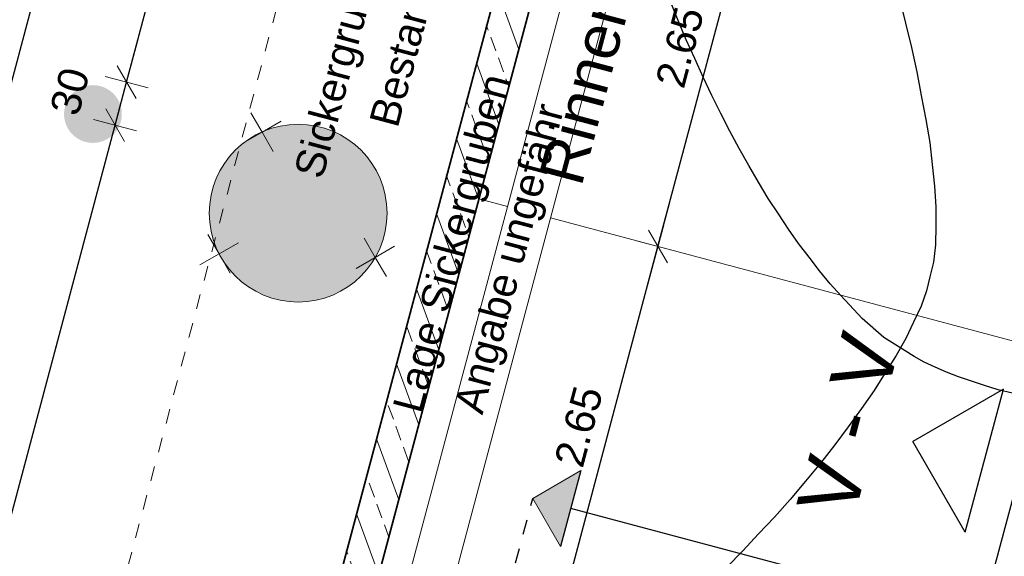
# Model space of a CAD drawing. Header units: metres. Extents: x 4462557 to 4462755, y 5328146 to 5328388.
# Tile 62 of 149: x 4462619.5 to 4462626.14, y 5328249.78 to 5328253.41. Entities that reach past the tile are written whole.
import ezdxf

# ---------------------------------------------------------------- set-up
doc = ezdxf.new("R2010")
doc.units = ezdxf.units.M
doc.header["$PDMODE"] = 65
doc.linetypes.add('AUSGEZOGEN', pattern=[0])
doc.linetypes.add('VERDECKT2_S2', pattern=[0.15000000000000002, 0.1, -0.05])
doc.layers.add('B31_BEWLIN', color=3, linetype='AUSGEZOGEN')
for name, color, linetype, lineweight in [('Maßlinie_Allgemein', 7, 'AUSGEZOGEN', 13), ('Schraffur', 7, 'AUSGEZOGEN', 158), ('Standard', 7, 'AUSGEZOGEN', 13)]:
    doc.layers.add(name, color=color, linetype=linetype, lineweight=lineweight)
doc.styles.add('ARIAL', font='ARIAL.TTF')
doc.dimstyles.new('_DIMSTYLE_10', dxfattribs={"dimtxt": 0.2, "dimasz": 0.3, "dimexe": 0, "dimexo": 1e-06, "dimgap": 0.1, "dimtad": 2, "dimdec": 3, "dimrnd": 0.005, "dimzin": 4, "dimdsep": 46, "dimtxsty": 'ARIAL', "dimblk1": 'ALL_ML_STRICH', "dimblk2": 'ALL_ML_STRICH', "dimsah": 1, "dimcen": 0, "dimse1": 1, "dimse2": 1, "dimclrd": 7, "dimclre": 7, "dimclrt": 7, "dimadec": 0, "dimazin": 0, "dimtfac": 1, "dimtdec": 0, "dimtix": 1, "dimtmove": 2, "dimatfit": 3, "dimfxl": 0, "dimtzin": 0, "dimlwd": 0, "dimlwe": 13, "dimarcsym": 0})
doc.dimstyles.new('_DIMSTYLE_11', dxfattribs={"dimtxt": 0.2, "dimasz": 0.3, "dimexe": 0, "dimexo": 1e-06, "dimgap": 0.1, "dimtad": 2, "dimdec": 1, "dimlfac": 100, "dimrnd": 0.5, "dimzin": 4, "dimdsep": 46, "dimtxsty": 'ARIAL', "dimblk1": 'ALL_ML_STRICH', "dimblk2": 'ALL_ML_STRICH', "dimsah": 1, "dimcen": 0, "dimse1": 1, "dimse2": 1, "dimclrd": 7, "dimclre": 7, "dimclrt": 7, "dimadec": 0, "dimazin": 0, "dimtfac": 1, "dimtdec": 0, "dimtix": 1, "dimtmove": 2, "dimatfit": 3, "dimfxl": 0, "dimtvp": 1.2, "dimtzin": 0, "dimlwd": 0, "dimlwe": 13, "dimarcsym": 0})
doc.dimstyles.new('_DIMSTYLE_3', dxfattribs={"dimtxt": 0.2, "dimasz": 0.3, "dimexe": 0, "dimexo": 0, "dimgap": 0.1, "dimtad": 2, "dimrnd": 0.005, "dimzin": 4, "dimdsep": 46, "dimtxsty": 'ARIAL', "dimblk1": 'ALL_ML_STRICH', "dimblk2": 'ALL_ML_STRICH', "dimsah": 1, "dimcen": 0, "dimclrd": 7, "dimclre": 7, "dimclrt": 7, "dimadec": 0, "dimazin": 0, "dimtfac": 1, "dimtdec": 0, "dimtix": 1, "dimtmove": 2, "dimatfit": 3, "dimfxl": 0, "dimtzin": 0, "dimlwd": 0, "dimlwe": 13, "dimarcsym": 0})
doc.dimstyles.new('_DIMSTYLE_5', dxfattribs={"dimtxt": 0.2, "dimasz": 0.3, "dimexe": 0, "dimexo": 0, "dimgap": 0.1, "dimtad": 2, "dimdec": 3, "dimrnd": 0.005, "dimzin": 4, "dimdsep": 46, "dimtxsty": 'ARIAL', "dimblk1": 'ALL_ML_STRICH', "dimblk2": 'ALL_ML_STRICH', "dimsah": 1, "dimcen": 0, "dimclrd": 7, "dimclre": 7, "dimclrt": 7, "dimadec": 0, "dimazin": 0, "dimtfac": 1, "dimtdec": 0, "dimtix": 1, "dimtmove": 2, "dimatfit": 3, "dimfxl": 0, "dimtzin": 0, "dimlwd": 0, "dimlwe": 13, "dimarcsym": 0})
doc.dimstyles.new('_DIMSTYLE_7', dxfattribs={"dimtxt": 0.2, "dimasz": 0.3, "dimexe": 0, "dimexo": 1e-06, "dimgap": 0.1, "dimtad": 2, "dimrnd": 0.005, "dimzin": 4, "dimdsep": 46, "dimtxsty": 'ARIAL', "dimblk1": 'ALL_ML_STRICH', "dimblk2": 'ALL_ML_STRICH', "dimsah": 1, "dimcen": 0, "dimse1": 1, "dimse2": 1, "dimclrd": 7, "dimclre": 7, "dimclrt": 7, "dimadec": 0, "dimazin": 0, "dimtfac": 1, "dimtdec": 0, "dimtix": 1, "dimtmove": 2, "dimatfit": 3, "dimfxl": 0, "dimtzin": 0, "dimlwd": 0, "dimlwe": 13, "dimarcsym": 0})

# ---------------------------------------------------------------- blocks, each defined once
blk = doc.blocks.new('COMPLEXOBJECT_21')
at = {"layer": 'Standard', "color": 7, "linetype": 'AUSGEZOGEN', "lineweight": 13}
for q in [(4462621.056903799, 5328252.776136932), (4462621.261884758, 5328252.721521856), (4462621.002288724, 5328252.571155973), (4462621.207269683, 5328252.516540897)]:
    blk.add_line((4462621.132086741, 5328252.646338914), q, dxfattribs=at)
blk = doc.blocks.new('COMPLEXOBJECT_22')
at = {"layer": 'Standard', "color": 7, "linetype": 'AUSGEZOGEN', "lineweight": 13}
for q in [(4462620.766931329, 5328251.954950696), (4462620.971912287, 5328251.900335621), (4462620.712316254, 5328251.749969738), (4462620.917297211, 5328251.695354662)]:
    blk.add_line((4462620.842114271, 5328251.825152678), q, dxfattribs=at)
blk = doc.blocks.new('COMPLEXOBJECT_23')
at = {"layer": 'Standard', "color": 7, "linetype": 'AUSGEZOGEN', "lineweight": 13}
for q in [(4462621.820876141, 5328251.931097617), (4462622.025857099, 5328251.876482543), (4462621.766261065, 5328251.726116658), (4462621.971242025, 5328251.671501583)]:
    blk.add_line((4462621.896059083, 5328251.8012996), q, dxfattribs=at)
blk = doc.blocks.new('ALL_ML_STRICH')
at = {"color": 0, "linetype": 'ByBlock', "lineweight": -2}
for p, q in [((0, -0.5), (0, 0.5)), ((-0.3, -0.3), (0.3, 0.3)), ((-1, 0), (0.5, 0))]:
    blk.add_line(p, q, dxfattribs=at)
blk = doc.blocks.new('*D97')
at = {"layer": 'DEFPOINTS', "color": 7, "linetype": 'AUSGEZOGEN', "lineweight": 13}
for p in [(4462635.386140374, 5328300.221471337), (4462618.064764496, 5328247.814005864), (4462621.205284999, 5328246.977567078)]:
    blk.add_point(p, dxfattribs=at)
at = {"layer": 'Maßlinie_Allgemein', "color": 7, "linetype": 'AUSGEZOGEN', "lineweight": -2}
blk.add_line((4462618.064764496, 5328247.814005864), (4462632.245619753, 5328301.057910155), dxfattribs=at)
at = {"layer": 'Maßlinie_Allgemein', "color": 7, "linetype": 'AUSGEZOGEN', "lineweight": 13, "xscale": 0.3, "yscale": 0.3, "zscale": 0.3}
for p, rotation in [((4462632.245619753, 5328301.057910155), 75.08618508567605), ((4462618.064764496, 5328247.814005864), 255.0861850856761)]:
    blk.add_blockref('ALL_ML_STRICH', p, dxfattribs=dict(at, rotation=rotation))
at = {"layer": 'Maßlinie_Allgemein', "color": 7, "linetype": 'AUSGEZOGEN', "lineweight": 13, "insert": (4462624.960459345, 5328274.49516411), "char_height": 0.2, "width": 1, "attachment_point": 5, "rotation": 75.08618508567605, "style": 'ARIAL'}
blk.add_mtext('\\A1;{\\A1;{55.10\\H0.132000;\\S^ ;}}', dxfattribs=at)
blk = doc.blocks.new('*D106')
at = {"layer": 'DEFPOINTS', "color": 7, "linetype": 'AUSGEZOGEN', "lineweight": 13}
for p in [(4462626.808237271, 5328250.918306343), (4462618.789500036, 5328247.620981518), (4462621.205284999, 5328246.977567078)]:
    blk.add_point(p, dxfattribs=at)
at = {"layer": 'Maßlinie_Allgemein', "color": 7, "linetype": 'AUSGEZOGEN', "lineweight": -2}
blk.add_line((4462618.789500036, 5328247.620981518), (4462620.140670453, 5328252.694130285), dxfattribs=at)
at = {"layer": 'Maßlinie_Allgemein', "color": 7, "linetype": 'AUSGEZOGEN', "lineweight": 13, "xscale": 0.3, "yscale": 0.3, "zscale": 0.3}
for p, rotation in [((4462620.140670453, 5328252.694130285), 75.08618508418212), ((4462618.789500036, 5328247.620981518), 255.0861850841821)]:
    blk.add_blockref('ALL_ML_STRICH', p, dxfattribs=dict(at, rotation=rotation))
at = {"layer": 'Maßlinie_Allgemein', "color": 7, "linetype": 'AUSGEZOGEN', "lineweight": 13, "insert": (4462619.272051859, 5328250.223142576), "char_height": 0.2, "width": 0.8, "attachment_point": 5, "rotation": 75.08618508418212, "style": 'ARIAL'}
blk.add_mtext('\\A1;{\\A1;{5.25\\H0.132000;\\S^ ;}}', dxfattribs=at)
blk = doc.blocks.new('*D107')
at = {"layer": 'DEFPOINTS', "color": 7, "linetype": 'AUSGEZOGEN', "lineweight": 13}
for p in [(4462620.140670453, 5328252.694130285), (4462626.88544701, 5328251.208200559), (4462626.808237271, 5328250.918306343)]:
    blk.add_point(p, dxfattribs=at)
at = {"layer": 'Maßlinie_Allgemein', "color": 7, "linetype": 'AUSGEZOGEN', "lineweight": -2}
blk.add_line((4462620.140670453, 5328252.694130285), (4462620.217880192, 5328252.9840245), dxfattribs=at)
at = {"layer": 'Maßlinie_Allgemein', "color": 7, "linetype": 'AUSGEZOGEN', "lineweight": 13, "xscale": 0.3, "yscale": 0.3, "zscale": 0.3}
for p, rotation in [((4462620.217880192, 5328252.9840245), 75.08618508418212), ((4462620.140670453, 5328252.694130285), 255.0861850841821)]:
    blk.add_blockref('ALL_ML_STRICH', p, dxfattribs=dict(at, rotation=rotation))
at = {"layer": 'Maßlinie_Allgemein', "color": 7, "linetype": 'AUSGEZOGEN', "lineweight": 13, "insert": (4462619.835397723, 5328252.921657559), "char_height": 0.2, "width": 0.8, "attachment_point": 5, "rotation": 75.08618508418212, "style": 'ARIAL'}
blk.add_mtext('\\A1;{\\A1;{30\\H0.132000;\\S^ ;}}', dxfattribs=at)
blk = doc.blocks.new('*D108')
at = {"layer": 'DEFPOINTS', "color": 7, "linetype": 'AUSGEZOGEN', "lineweight": 13}
for p in [(4462628.81569048, 5328258.455555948), (4462620.217880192, 5328252.9840245), (4462626.88544701, 5328251.208200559)]:
    blk.add_point(p, dxfattribs=at)
at = {"layer": 'Maßlinie_Allgemein', "color": 7, "linetype": 'AUSGEZOGEN', "lineweight": -2}
blk.add_line((4462620.217880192, 5328252.9840245), (4462622.148123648, 5328260.231379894), dxfattribs=at)
at = {"layer": 'Maßlinie_Allgemein', "color": 7, "linetype": 'AUSGEZOGEN', "lineweight": 13, "xscale": 0.3, "yscale": 0.3, "zscale": 0.3}
for p, rotation in [((4462622.148123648, 5328260.231379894), 75.08618508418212), ((4462620.217880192, 5328252.9840245), 255.0861850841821)]:
    blk.add_blockref('ALL_ML_STRICH', p, dxfattribs=dict(at, rotation=rotation))
at = {"layer": 'Maßlinie_Allgemein', "color": 7, "linetype": 'AUSGEZOGEN', "lineweight": 13, "insert": (4462620.990249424, 5328256.674343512), "char_height": 0.2, "width": 0.8, "attachment_point": 5, "rotation": 75.08618508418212, "style": 'ARIAL'}
blk.add_mtext('\\A1;{\\A1;{7.50\\H0.132000;\\S^ ;}}', dxfattribs=at)
blk = doc.blocks.new('*D133')
at = {"layer": 'DEFPOINTS', "color": 7, "linetype": 'AUSGEZOGEN', "lineweight": 13}
for p in [(4462623.691783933, 5328257.284837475), (4462616.632273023, 5328245.349666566), (4462620.255950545, 5328244.384544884)]:
    blk.add_point(p, dxfattribs=at)
at = {"layer": 'Maßlinie_Allgemein', "color": 7, "linetype": 'AUSGEZOGEN', "lineweight": -2}
blk.add_line((4462616.632273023, 5328245.349666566), (4462620.068106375, 5328258.249959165), dxfattribs=at)
at = {"layer": 'Maßlinie_Allgemein', "color": 7, "linetype": 'AUSGEZOGEN', "lineweight": 13, "xscale": 0.3, "yscale": 0.3, "zscale": 0.3}
for p, rotation in [((4462620.068106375, 5328258.249959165), 75.08618508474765), ((4462616.632273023, 5328245.349666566), 255.0861850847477)]:
    blk.add_blockref('ALL_ML_STRICH', p, dxfattribs=dict(at, rotation=rotation))
at = {"layer": 'Maßlinie_Allgemein', "color": 7, "linetype": 'AUSGEZOGEN', "lineweight": 13, "insert": (4462618.155044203, 5328251.857999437), "char_height": 0.2, "width": 1, "attachment_point": 5, "rotation": 75.08618508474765, "style": 'ARIAL'}
blk.add_mtext('\\A1;{\\A1;{13.35\\H0.132000;\\S^ ;}}', dxfattribs=at)
blk = doc.blocks.new('*D150')
at = {"layer": 'DEFPOINTS', "color": 7, "linetype": 'AUSGEZOGEN', "lineweight": 13}
for p in [(4462622.725469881, 5328257.542203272), (4462615.907537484, 5328245.542690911), (4462620.255950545, 5328244.384544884)]:
    blk.add_point(p, dxfattribs=at)
at = {"layer": 'Maßlinie_Allgemein', "color": 7, "linetype": 'AUSGEZOGEN', "lineweight": -2}
blk.add_line((4462615.907537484, 5328245.542690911), (4462619.343370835, 5328258.442983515), dxfattribs=at)
at = {"layer": 'Maßlinie_Allgemein', "color": 7, "linetype": 'AUSGEZOGEN', "lineweight": 13, "xscale": 0.3, "yscale": 0.3, "zscale": 0.3}
for p, rotation in [((4462619.343370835, 5328258.442983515), 75.08618508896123), ((4462615.907537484, 5328245.542690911), 255.0861850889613)]:
    blk.add_blockref('ALL_ML_STRICH', p, dxfattribs=dict(at, rotation=rotation))
at = {"layer": 'Maßlinie_Allgemein', "color": 7, "linetype": 'AUSGEZOGEN', "lineweight": 13, "insert": (4462617.430308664, 5328252.051023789), "char_height": 0.2, "width": 1, "attachment_point": 5, "rotation": 75.08618508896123, "style": 'ARIAL'}
blk.add_mtext('\\A1;{\\A1;{13.35\\H0.132000;\\S^ ;}}', dxfattribs=at)
blk = doc.blocks.new('*D159')
at = {"layer": 'DEFPOINTS', "color": 7, "linetype": 'AUSGEZOGEN', "lineweight": 13}
for p in [(4462629.534361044, 5328312.248479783), (4462615.182801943, 5328245.735715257), (4462620.255950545, 5328244.384544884)]:
    blk.add_point(p, dxfattribs=at)
at = {"layer": 'Maßlinie_Allgemein', "color": 7, "linetype": 'AUSGEZOGEN', "lineweight": -2}
blk.add_line((4462615.182801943, 5328245.735715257), (4462632.674879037, 5328311.412041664), dxfattribs=at)
at = {"layer": 'Maßlinie_Allgemein', "color": 7, "linetype": 'AUSGEZOGEN', "lineweight": 13, "xscale": 0.3, "yscale": 0.3, "zscale": 0.3}
for p, rotation in [((4462632.674879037, 5328311.412041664), 75.08618508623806), ((4462615.182801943, 5328245.735715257), 255.0861850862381)]:
    blk.add_blockref('ALL_ML_STRICH', p, dxfattribs=dict(at, rotation=rotation))
at = {"layer": 'Maßlinie_Allgemein', "color": 7, "linetype": 'AUSGEZOGEN', "lineweight": 13, "insert": (4462623.739269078, 5328278.652463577), "char_height": 0.2, "width": 1.2, "attachment_point": 5, "rotation": 75.08618508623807, "style": 'ARIAL'}
blk.add_mtext('\\A1;{\\A1;{67.96\\H0.132000;\\S5^ ;}}', dxfattribs=at)
blk = doc.blocks.new('*D277')
at = {"layer": 'DEFPOINTS', "color": 7, "linetype": 'AUSGEZOGEN', "lineweight": 13}
for p in [(4462622.595060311, 5328252.195662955), (4462621.913040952, 5328249.634930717), (4462623.120933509, 5328249.313223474)]:
    blk.add_point(p, dxfattribs=at)
at = {"layer": 'Maßlinie_Allgemein', "color": 7, "linetype": 'AUSGEZOGEN', "lineweight": -2}
for p, q in [((4462623.120933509, 5328249.313223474), (4462623.802952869, 5328251.873955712)), ((4462623.802952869, 5328251.873955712), (4462623.802952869, 5328251.873955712)), ((4462623.120933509, 5328249.313223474), (4462623.120933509, 5328249.313223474))]:
    blk.add_line(p, q, dxfattribs=at)
at = {"layer": 'Maßlinie_Allgemein', "color": 7, "linetype": 'AUSGEZOGEN', "lineweight": 13, "xscale": 0.3, "yscale": 0.3, "zscale": 0.3}
for p, rotation in [((4462623.802952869, 5328251.873955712), 75.0861849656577), ((4462623.120933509, 5328249.313223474), 255.0861849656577)]:
    blk.add_blockref('ALL_ML_STRICH', p, dxfattribs=dict(at, rotation=rotation))
at = {"layer": 'Maßlinie_Allgemein', "color": 7, "linetype": 'AUSGEZOGEN', "lineweight": 13, "insert": (4462623.268909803, 5328250.659176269), "char_height": 0.2, "width": 0.8, "attachment_point": 5, "rotation": 75.08618496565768, "style": 'ARIAL'}
blk.add_mtext('\\A1;{\\A1;{2.65\\H0.132000;\\S^ ;}}', dxfattribs=at)
blk = doc.blocks.new('*D278')
at = {"layer": 'DEFPOINTS', "color": 7, "linetype": 'AUSGEZOGEN', "lineweight": 13}
for p in [(4462623.277079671, 5328254.756395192), (4462622.595060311, 5328252.195662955), (4462623.802952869, 5328251.873955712)]:
    blk.add_point(p, dxfattribs=at)
at = {"layer": 'Maßlinie_Allgemein', "color": 7, "linetype": 'AUSGEZOGEN', "lineweight": -2}
for p, q in [((4462623.802952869, 5328251.873955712), (4462624.484972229, 5328254.43468795)), ((4462624.484972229, 5328254.43468795), (4462624.484972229, 5328254.43468795)), ((4462623.802952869, 5328251.873955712), (4462623.802952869, 5328251.873955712))]:
    blk.add_line(p, q, dxfattribs=at)
at = {"layer": 'Maßlinie_Allgemein', "color": 7, "linetype": 'AUSGEZOGEN', "lineweight": 13, "xscale": 0.3, "yscale": 0.3, "zscale": 0.3}
for p, rotation in [((4462624.484972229, 5328254.43468795), 75.0861849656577), ((4462623.802952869, 5328251.873955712), 255.0861849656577)]:
    blk.add_blockref('ALL_ML_STRICH', p, dxfattribs=dict(at, rotation=rotation))
at = {"layer": 'Maßlinie_Allgemein', "color": 7, "linetype": 'AUSGEZOGEN', "lineweight": 13, "insert": (4462623.950929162, 5328253.219908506), "char_height": 0.2, "width": 0.8, "attachment_point": 5, "rotation": 75.08618496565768, "style": 'ARIAL'}
blk.add_mtext('\\A1;{\\A1;{2.65\\H0.132000;\\S^ ;}}', dxfattribs=at)
blk = doc.blocks.new('*D507')
at = {"layer": 'DEFPOINTS', "color": 7, "linetype": 'AUSGEZOGEN', "lineweight": 13}
for p in [(4462624.584716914, 5328330.936037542), (4462600.575628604, 5328252.213305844), (4462607.629509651, 5328250.334591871)]:
    blk.add_point(p, dxfattribs=at)
at = {"layer": 'Maßlinie_Allgemein', "color": 7, "linetype": 'AUSGEZOGEN', "lineweight": -2}
for p, q in [((4462607.629509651, 5328250.334591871), (4462628.79784638, 5328329.813922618)), ((4462628.79784638, 5328329.813922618), (4462628.79784638, 5328329.813922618)), ((4462607.629509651, 5328250.334591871), (4462607.629509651, 5328250.334591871))]:
    blk.add_line(p, q, dxfattribs=at)
at = {"layer": 'Maßlinie_Allgemein', "color": 7, "linetype": 'AUSGEZOGEN', "lineweight": 13, "xscale": 0.3, "yscale": 0.3, "zscale": 0.3}
for p, rotation in [((4462628.79784638, 5328329.813922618), 75.08618496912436), ((4462607.629509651, 5328250.334591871), 255.0861849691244)]:
    blk.add_blockref('ALL_ML_STRICH', p, dxfattribs=dict(at, rotation=rotation))
at = {"layer": 'Maßlinie_Allgemein', "color": 7, "linetype": 'AUSGEZOGEN', "lineweight": 13, "insert": (4462618.018664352, 5328290.132408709), "char_height": 0.2, "width": 1, "attachment_point": 5, "rotation": 75.08618496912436, "style": 'ARIAL'}
blk.add_mtext('\\A1;{\\A1;{82.25\\H0.132000;\\S^ ;}}', dxfattribs=at)
blk = doc.blocks.new('*D510')
at = {"layer": 'DEFPOINTS', "color": 7, "linetype": 'AUSGEZOGEN', "lineweight": 13}
for p in [(4462624.584716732, 5328330.936036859), (4462595.123819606, 5328235.124836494), (4462603.743295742, 5328232.829145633)]:
    blk.add_point(p, dxfattribs=at)
at = {"layer": 'Maßlinie_Allgemein', "color": 7, "linetype": 'AUSGEZOGEN', "lineweight": -2}
for p, q in [((4462603.743295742, 5328232.829145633), (4462629.522581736, 5328329.620897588)), ((4462629.522581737, 5328329.620897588), (4462629.522581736, 5328329.620897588)), ((4462603.743295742, 5328232.829145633), (4462603.743295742, 5328232.829145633))]:
    blk.add_line(p, q, dxfattribs=at)
at = {"layer": 'Maßlinie_Allgemein', "color": 7, "linetype": 'AUSGEZOGEN', "lineweight": 13, "xscale": 0.3, "yscale": 0.3, "zscale": 0.3}
for p, rotation in [((4462629.522581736, 5328329.620897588), 75.08618496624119), ((4462603.743295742, 5328232.829145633), 255.0861849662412)]:
    blk.add_blockref('ALL_ML_STRICH', p, dxfattribs=dict(at, rotation=rotation))
at = {"layer": 'Maßlinie_Allgemein', "color": 7, "linetype": 'AUSGEZOGEN', "lineweight": 13, "insert": (4462616.44138705, 5328281.296171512), "char_height": 0.2, "width": 1.4, "attachment_point": 5, "rotation": 75.08618496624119, "style": 'ARIAL'}
blk.add_mtext('\\A1;{\\A1;{100.16\\H0.132000;\\S5^ ;}}', dxfattribs=at)
blk = doc.blocks.new('*D525')
at = {"layer": 'DEFPOINTS', "color": 7, "linetype": 'AUSGEZOGEN', "lineweight": 13}
for p in [(4462624.520372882, 5328330.694443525), (4462603.297484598, 5328251.747088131), (4462606.969114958, 5328250.769194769)]:
    blk.add_point(p, dxfattribs=at)
at = {"layer": 'Maßlinie_Allgemein', "color": 7, "linetype": 'AUSGEZOGEN', "lineweight": -2}
for p, q in [((4462606.969114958, 5328250.769194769), (4462628.008765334, 5328329.765353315)), ((4462628.008765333, 5328329.765353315), (4462628.008765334, 5328329.765353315)), ((4462606.969114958, 5328250.769194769), (4462606.969114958, 5328250.769194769))]:
    blk.add_line(p, q, dxfattribs=at)
at = {"layer": 'Maßlinie_Allgemein', "color": 7, "linetype": 'AUSGEZOGEN', "lineweight": 13, "xscale": 0.3, "yscale": 0.3, "zscale": 0.3}
for p, rotation in [((4462628.008765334, 5328329.765353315), 75.08618456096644), ((4462606.969114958, 5328250.769194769), 255.0861845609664)]:
    blk.add_blockref('ALL_ML_STRICH', p, dxfattribs=dict(at, rotation=rotation))
at = {"layer": 'Maßlinie_Allgemein', "color": 7, "linetype": 'AUSGEZOGEN', "lineweight": 13, "insert": (4462617.293926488, 5328290.325425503), "char_height": 0.2, "width": 1, "attachment_point": 5, "rotation": 75.08618456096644, "style": 'ARIAL'}
blk.add_mtext('\\A1;{\\A1;{81.75\\H0.132000;\\S^ ;}}', dxfattribs=at)
blk = doc.blocks.new('Laubbaum_Stamm')
at = {"lineweight": 13}
blk.add_hatch(color=7, dxfattribs=at).paths.add_polyline_path([(0, 0.5), (-0.05058416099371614, 0.4974346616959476), (-0.1006492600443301, 0.4897649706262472), (-0.149681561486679, 0.4770696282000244), (-0.1971779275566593, 0.4594789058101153), (-0.2426509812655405, 0.437173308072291), (-0.2856341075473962, 0.4103817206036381), (-0.3256862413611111, 0.3793790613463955), (-0.3623963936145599, 0.3444834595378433), (-0.3953878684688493, 0.3060529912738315), (-0.4243221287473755, 0.2644820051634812), (-0.4489022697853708, 0.2201970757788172), (-0.4688760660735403, 0.1736526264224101), (-0.4840385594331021, 0.1253262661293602), (-0.4942341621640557, 0.0757138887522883), (-0.4993582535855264, 0.02532458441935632), (-0.4993582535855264, -0.02532458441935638), (-0.4942341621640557, -0.07571388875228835), (-0.4840385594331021, -0.1253262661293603), (-0.4688760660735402, -0.1736526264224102), (-0.4489022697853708, -0.2201970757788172), (-0.4243221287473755, -0.2644820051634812), (-0.3953878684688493, -0.3060529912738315), (-0.36239639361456, -0.3444834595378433), (-0.3256862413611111, -0.3793790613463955), (-0.2856341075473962, -0.4103817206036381), (-0.2426509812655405, -0.437173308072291), (-0.1971779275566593, -0.4594789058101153), (-0.149681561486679, -0.4770696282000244), (-0.10064926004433, -0.4897649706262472), (-0.05058416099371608, -0.4974346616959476), (0, -0.5), (0.05058416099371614, -0.4974346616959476), (0.1006492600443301, -0.4897649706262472), (0.149681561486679, -0.4770696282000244), (0.1971779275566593, -0.4594789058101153), (0.2426509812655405, -0.437173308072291), (0.2856341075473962, -0.4103817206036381), (0.3256862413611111, -0.3793790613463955), (0.3623963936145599, -0.3444834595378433), (0.3953878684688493, -0.3060529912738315), (0.4243221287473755, -0.2644820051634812), (0.4489022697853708, -0.2201970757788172), (0.4688760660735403, -0.1736526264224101), (0.4840385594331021, -0.1253262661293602), (0.4942341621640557, -0.0757138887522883), (0.4993582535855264, -0.02532458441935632), (0.4993582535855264, 0.02532458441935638), (0.4942341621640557, 0.07571388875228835), (0.4840385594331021, 0.1253262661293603), (0.4688760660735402, 0.1736526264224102), (0.4489022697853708, 0.2201970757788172), (0.4243221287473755, 0.2644820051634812), (0.3953878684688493, 0.3060529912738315), (0.36239639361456, 0.3444834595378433), (0.3256862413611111, 0.3793790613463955), (0.2856341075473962, 0.4103817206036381), (0.2426509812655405, 0.437173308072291), (0.1971779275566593, 0.4594789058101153), (0.149681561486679, 0.4770696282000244), (0.10064926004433, 0.4897649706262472), (0.05058416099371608, 0.4974346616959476)])

msp = doc.modelspace()

# ---------------------------------------------------------------- hatches: boundary and pattern name
at = {"layer": 'Schraffur', "linetype": 'AUSGEZOGEN', "lineweight": 18}
h = msp.add_hatch(dxfattribs=at)
h.set_pattern_fill('SCHRAFFUR_7', scale=0.09999999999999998, angle=65, style=0, pattern_type=2)
h.set_pattern_definition([(110, (0, 0), (-0.2819077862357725, -0.1026060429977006), []), (110, (-0.1409538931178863, -0.05130302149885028), (-0.2819077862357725, -0.1026060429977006), [0.1, -0.05])])
h.paths.add_polyline_path([(4462623.309250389, 5328254.877184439), (4462623.971967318, 5328257.365443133), (4462623.730388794, 5328257.429784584), (4462623.067671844, 5328254.941525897), (4462620.255950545, 5328244.384544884), (4462620.497529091, 5328244.320203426)], flags=0)
at = {"layer": 'Standard', "linetype": 'AUSGEZOGEN', "lineweight": 35}
msp.add_hatch(color=255, dxfattribs=at).paths.add_polyline_path([(4462621.935522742, 5328251.884249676), (4462621.961861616, 5328251.972251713), (4462621.974458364, 5328252.063243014), (4462621.973017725, 5328252.155090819), (4462621.957573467, 5328252.245642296), (4462621.928487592, 5328252.332774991), (4462621.886441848, 5328252.414446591), (4462621.832421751, 5328252.488742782), (4462621.767693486, 5328252.553922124), (4462621.693774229, 5328252.608456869), (4462621.612396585, 5328252.651068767), (4462621.525467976, 5328252.680759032), (4462621.435025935, 5328252.696831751), (4462621.34319035, 5328252.698910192), (4462621.252113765, 5328252.686945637), (4462621.16393094, 5328252.661218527), (4462621.14497409, 5328252.652360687), (4462621.132086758, 5328252.64633891), (4462621.017391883, 5328252.579904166), (4462621.004398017, 5328252.571197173), (4462620.936787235, 5328252.509012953), (4462620.8794612, 5328252.437236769), (4462620.833763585, 5328252.357550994), (4462620.800765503, 5328252.271823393), (4462620.781240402, 5328252.18206335), (4462620.775645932, 5328252.090374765), (4462620.784113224, 5328251.998906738), (4462620.806443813, 5328251.909803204), (4462620.842114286, 5328251.825152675), (4462620.890288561, 5328251.746939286), (4462620.94983747, 5328251.676996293), (4462621.010697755, 5328251.624446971), (4462621.011703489, 5328251.622710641), (4462621.012305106, 5328251.623059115), (4462621.019365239, 5328251.616963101), (4462621.097242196, 5328251.568246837), (4462621.181642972, 5328251.531989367), (4462621.270589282, 5328251.509040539), (4462621.361996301, 5328251.499938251), (4462621.453721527, 5328251.504895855), (4462621.543614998, 5328251.523797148), (4462621.629569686, 5328251.5561991), (4462621.709570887, 5328251.601342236), (4462621.781743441, 5328251.658168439), (4462621.856142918, 5328251.737941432), (4462621.852646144, 5328251.735915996), (4462621.852158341, 5328251.736758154), (4462621.896059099, 5328251.801299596)])
at = {"layer": 'Standard', "linetype": 'AUSGEZOGEN', "lineweight": 25}
msp.add_hatch(color=59, dxfattribs=at).paths.add_polyline_path([(4462623.146516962, 5328249.849619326), (4462623.283005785, 5328250.36208474), (4462622.958528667, 5328250.174096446)])

# ---------------------------------------------------------------- linework, layer by layer
at = {"layer": 'B31_BEWLIN', "color": 250, "linetype": 'AUSGEZOGEN'}
for points in [[(4462626.194176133, 5328250.883718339), (4462626.097315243, 5328250.907800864), (4462626.00515885, 5328250.935607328), (4462625.918164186, 5328250.964948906), (4462625.831169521, 5328250.994290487), (4462625.750120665, 5328251.025787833), (4462625.674396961, 5328251.060225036), (4462625.600078, 5328251.094498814), (4462625.531704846, 5328251.130928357), (4462625.470852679, 5328251.169450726), (4462625.326063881, 5328251.260210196), (4462625.18069632, 5328251.387462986), (4462625.037355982, 5328251.544378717), (4462624.964673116, 5328251.623310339), (4462624.892807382, 5328251.709265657), (4462624.82237944, 5328251.801460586), (4462624.751951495, 5328251.893655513), (4462624.682961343, 5328251.992090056), (4462624.615245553, 5328252.095359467), (4462624.546909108, 5328252.199412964), (4462624.480631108, 5328252.308921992), (4462624.415464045, 5328252.42186115), (4462624.351081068, 5328252.535420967), (4462624.288593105, 5328252.653031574), (4462624.227836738, 5328252.773288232), (4462624.167080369, 5328252.893544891), (4462624.108219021, 5328253.017852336), (4462624.05170992, 5328253.144021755), (4462623.993796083, 5328253.270354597), (4462623.939018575, 5328253.399170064), (4462623.887213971, 5328253.529063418)], [(4462625.433223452, 5328253.548575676), (4462625.473755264, 5328253.382976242), (4462625.513666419, 5328253.218160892), (4462625.549984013, 5328253.05305174), (4462625.579768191, 5328252.892973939), (4462625.610957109, 5328252.732732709), (4462625.63623327, 5328252.576738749), (4462625.652493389, 5328252.428912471), (4462625.66875351, 5328252.281086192), (4462625.677402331, 5328252.141264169), (4462625.676741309, 5328252.013203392), (4462625.674675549, 5328251.88530604), (4462625.661895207, 5328251.769333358), (4462625.637993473, 5328251.668678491), (4462625.615755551, 5328251.574664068), (4462625.578213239, 5328251.472250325), (4462625.527047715, 5328251.362878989), (4462625.475261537, 5328251.254291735), (4462625.410636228, 5328251.139367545), (4462625.336308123, 5328251.020589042), (4462625.261980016, 5328250.901810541), (4462625.177328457, 5328250.779961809), (4462625.086894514, 5328250.657362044), (4462624.996460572, 5328250.534762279), (4462624.899460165, 5328250.410790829), (4462624.797788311, 5328250.289498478), (4462624.695332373, 5328250.167585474), (4462624.58960973, 5328250.048188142), (4462624.482351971, 5328249.933952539), (4462624.375714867, 5328249.818932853), (4462624.268326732, 5328249.709695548)]]:
    msp.add_lwpolyline(points, dxfattribs=at)
at = {"layer": 'Standard', "color": 7, "linetype": 'VERDECKT2_S2', "lineweight": 18}
for p, q in [((4462615.542370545, 5328232.126511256), (4462641.075174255, 5328327.992812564)), ((4462617.08729803, 5328232.48741832), (4462625.052819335, 5328262.39502563))]:
    msp.add_line(p, q, dxfattribs=at)
at = {"layer": 'Standard', "color": 7, "linetype": 'AUSGEZOGEN', "lineweight": 18}
for p, q in [((4462624.731434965, 5328259.439860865), (4462621.424284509, 5328247.022725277)), ((4462625.021238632, 5328259.362675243), (4462621.714088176, 5328246.945539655))]:
    msp.add_line(p, q, dxfattribs=at)
at = {"layer": 'Standard', "color": 7, "linetype": 'AUSGEZOGEN', "lineweight": 35}
for p, q in [((4462620.255950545, 5328244.384544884), (4462623.730388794, 5328257.429784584)), ((4462621.205284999, 5328246.977567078), (4462623.971967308, 5328257.365443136))]:
    msp.add_line(p, q, dxfattribs=at)
at = {"layer": 'Standard', "color": 7, "linetype": 'AUSGEZOGEN', "lineweight": 13}
for p, q in [((4462622.595060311, 5328252.195662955), (4462622.788323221, 5328252.144189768)), ((4462623.078126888, 5328252.067004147), (4462626.846842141, 5328251.063253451)), ((4462622.958528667, 5328250.174096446), (4462623.283005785, 5328250.36208474)), ((4462622.958528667, 5328250.174096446), (4462623.146516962, 5328249.849619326))]:
    msp.add_line(p, q, dxfattribs=at)
at = {"layer": 'Standard', "color": 7, "linetype": 'AUSGEZOGEN', "lineweight": 25}
for p, q in [((4462626.133807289, 5328250.911657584), (4462625.521967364, 5328250.557183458)), ((4462625.87644149, 5328249.945343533), (4462626.133807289, 5328250.911657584)), ((4462626.375385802, 5328250.847316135), (4462625.989337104, 5328249.397845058)), ((4462625.87644149, 5328249.945343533), (4462625.521967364, 5328250.557183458)), ((4462622.31706185, 5328250.374776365), (4462622.316005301, 5328250.375057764)), ((4462623.283005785, 5328250.36208474), (4462623.146516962, 5328249.849619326)), ((4462641.064915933, 5328245.35168418), (4462623.214761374, 5328250.105852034))]:
    msp.add_line(p, q, dxfattribs=at)
at = {"layer": 'Standard', "color": 7, "linetype": 'VERDECKT2_S2', "lineweight": 25}
msp.add_line((4462622.688353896, 5328249.15968939), (4462622.958528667, 5328250.174096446), dxfattribs=at)
at = {"layer": 'Standard', "color": 7, "linetype": 'AUSGEZOGEN', "lineweight": 13}
msp.add_circle((4462621.375572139, 5328252.099784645), 0.6, dxfattribs=at)

# ---------------------------------------------------------------- block references
at = {"layer": 'B31_BEWLIN', "color": 3, "linetype": 'AUSGEZOGEN', "xscale": 0.389999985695, "yscale": 0.389999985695, "zscale": 0.3899999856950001, "rotation": 308.3640628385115}
msp.add_blockref('Laubbaum_Stamm', (4462619.990761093, 5328252.76886159), dxfattribs=at)
at = {"layer": 'Standard', "color": 7, "linetype": 'AUSGEZOGEN', "lineweight": 13}
for name in ['COMPLEXOBJECT_21', 'COMPLEXOBJECT_22', 'COMPLEXOBJECT_23']:
    msp.add_blockref(name, (0, 0), dxfattribs=at)

# ---------------------------------------------------------------- texts
at = {"layer": 'Standard', "color": 7, "linetype": 'AUSGEZOGEN', "lineweight": 18, "style": 'ARIAL'}
for s, insert, char_height, width, attachment_point, rotation in [('\\W1.01;Rinnenstein', (4462623.142468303, 5328252.308582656), 0.3, 2.380981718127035, 4, 75.08618501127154), ('\\W0.99;V\\~-\\~V', (4462625.280388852, 5328250.621524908), 0.4, 1.438845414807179, 8, 75.08618491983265)]:
    msp.add_mtext(s, dxfattribs=dict(at, insert=insert, char_height=char_height, width=width, attachment_point=attachment_point, rotation=rotation))
at = {"layer": 'Standard', "color": 7, "linetype": 'AUSGEZOGEN', "lineweight": 18, "char_height": 0.2, "line_spacing_factor": 1.204819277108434, "style": 'ARIAL'}
for s, insert, width, attachment_point, rotation in [('{\\fArial|i0|b0;\\H0.200000;\\W1.000000;\\C7;Sickergrube}\\P{\\fArial|i0|b0;\\H0.200000;\\W1.000000;\\C7;Bestand}\\P', (4462621.728636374, 5328253.813316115), 1.600509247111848, 3, 75.08072202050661), ('{\\fArial|i0|b0;\\H0.200000;\\W1.000000;\\C7;Lage Sickergruben}\\P{\\fArial|i0|b0;\\H0.200000;\\W1.000000;\\C7;Angabe ungefähr}\\P', (4462622.312824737, 5328251.923624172), 2.460596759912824, 2, 75.08072204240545)]:
    msp.add_mtext(s, dxfattribs=dict(at, insert=insert, width=width, attachment_point=attachment_point, rotation=rotation))

# ---------------------------------------------------------------- dimensions: what is measured, and where the dimension line sits
at = {"layer": 'Maßlinie_Allgemein', "color": 7, "linetype": 'AUSGEZOGEN', "lineweight": 13}
for base, p1, p2, angle, dimstyle, picture, middle in [((4462629.522581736, 5328329.620897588), (4462603.743295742, 5328232.829145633), (4462629.522581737, 5328329.620897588), 75.08618496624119, '_DIMSTYLE_5', '*D510', (4462616.44138705, 5328281.296171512)), ((4462628.79784638, 5328329.813922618), (4462607.629509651, 5328250.334591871), (4462628.79784638, 5328329.813922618), 75.08618496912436, '_DIMSTYLE_3', '*D507', (4462618.018664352, 5328290.132408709)), ((4462628.008765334, 5328329.765353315), (4462606.969114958, 5328250.769194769), (4462628.008765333, 5328329.765353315), 75.08618456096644, '_DIMSTYLE_3', '*D525', (4462617.293926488, 5328290.325425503)), ((4462632.674879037, 5328311.412041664), (4462620.255949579, 5328244.384545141), (4462629.53436201, 5328312.248479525), 75.08618508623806, '_DIMSTYLE_10', '*D159', (4462623.739269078, 5328278.652463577)), ((4462632.245619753, 5328301.057910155), (4462621.205284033, 5328246.977567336), (4462635.386139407, 5328300.221471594), 75.08618508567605, '_DIMSTYLE_7', '*D97', (4462624.960459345, 5328274.49516411)), ((4462622.148123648, 5328260.231379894), (4462626.885446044, 5328251.208200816), (4462628.815689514, 5328258.455556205), 75.08618508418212, '_DIMSTYLE_7', '*D108', (4462620.990249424, 5328256.674343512)), ((4462619.343370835, 5328258.442983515), (4462620.255949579, 5328244.384545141), (4462622.725468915, 5328257.54220353), 75.08618508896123, '_DIMSTYLE_7', '*D150', (4462617.430308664, 5328252.051023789)), ((4462620.068106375, 5328258.249959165), (4462620.255949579, 5328244.384545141), (4462623.691782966, 5328257.284837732), 75.08618508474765, '_DIMSTYLE_7', '*D133', (4462618.155044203, 5328251.857999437)), ((4462624.484972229, 5328254.43468795), (4462623.802952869, 5328251.873955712), (4462624.484972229, 5328254.43468795), 75.0861849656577, '_DIMSTYLE_3', '*D278', (4462623.950929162, 5328253.219908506)), ((4462620.217880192, 5328252.9840245), (4462626.808236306, 5328250.9183066), (4462626.885446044, 5328251.208200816), 75.08618508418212, '_DIMSTYLE_11', '*D107', (4462619.835397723, 5328252.921657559)), ((4462620.140670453, 5328252.694130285), (4462621.205284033, 5328246.977567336), (4462626.808236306, 5328250.9183066), 75.08618508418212, '_DIMSTYLE_7', '*D106', (4462619.272051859, 5328250.223142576)), ((4462623.802952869, 5328251.873955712), (4462623.120933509, 5328249.313223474), (4462623.802952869, 5328251.873955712), 75.0861849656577, '_DIMSTYLE_3', '*D277', (4462623.268909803, 5328250.659176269))]:
    dim = msp.add_linear_dim(base=base, p1=p1, p2=p2, angle=angle, dimstyle=dimstyle, override={"dimpost": '<>', "dimclrd": 7, "dimclre": 7, "dimclrt": 7, "dimlwd": 0, "dimlwe": 13}, dxfattribs=at)
    dim.commit()
    dim.dimension.update_dxf_attribs({"geometry": picture, "text_midpoint": middle, "dimtype": 160})

doc.saveas('drawing.dxf')
